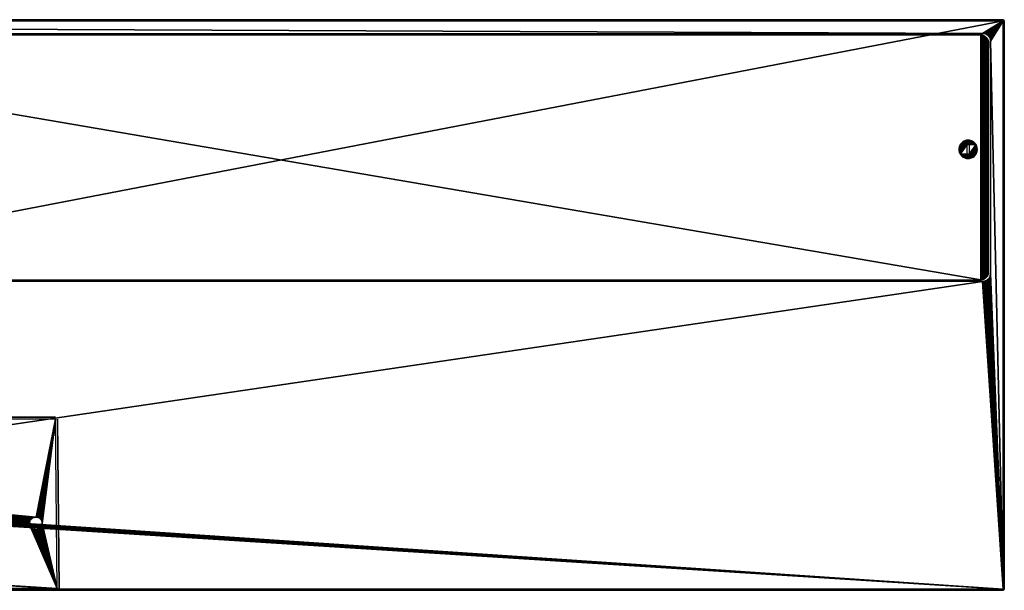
# Model space of a CAD drawing. Header units: millimetres. Extents: x -375 to 375, y -72 to 72.
# Tile 5 of 5: x 125 to 375, y -72 to 72. Entities that reach past the tile are written whole.
import ezdxf

# ---------------------------------------------------------------- set-up
doc = ezdxf.new("R2010")
doc.units = ezdxf.units.MM
doc.header["$LTSCALE"] = 26.699852
for name, color, linetype in [('1', 7, 'CONTINUOUS'), ('10', 7, 'CONTINUOUS'), ('11', 7, 'CONTINUOUS'), ('12', 7, 'CONTINUOUS'), ('13', 7, 'CONTINUOUS'), ('14', 7, 'CONTINUOUS'), ('15', 7, 'CONTINUOUS'), ('19', 7, 'CONTINUOUS'), ('2', 7, 'CONTINUOUS'), ('20', 7, 'CONTINUOUS'), ('22', 7, 'CONTINUOUS'), ('24', 7, 'CONTINUOUS'), ('25', 7, 'CONTINUOUS'), ('26', 7, 'CONTINUOUS'), ('27', 7, 'CONTINUOUS'), ('3', 7, 'CONTINUOUS'), ('4', 7, 'CONTINUOUS'), ('5', 7, 'CONTINUOUS'), ('7', 7, 'CONTINUOUS')]:
    doc.layers.add(name, color=color, linetype=linetype)

msp = doc.modelspace()

# ---------------------------------------------------------------- linework, layer by layer
at = {"layer": '1', "color": 7, "linetype": 'Continuous'}
for points in [[(-374.7, -72.2), (-374.7, 72.2), (374.7, 72.2), (-374.7, -72.2)], [(374.7, -72.2), (-374.7, -72.2), (374.7, 72.2), (374.7, -72.2)]]:
    msp.add_3dface(points, dxfattribs=at)
at = {"layer": '10', "color": 7, "linetype": 'Continuous'}
for points in [[(374.7, -72.5, 7.7), (374.7, -72.5, 0.3), (375, -72.2, 7.7), (374.7, -72.5, 7.7)], [(374.7, -72.5, 7.7), (375, -72.2, 7.7), (374.85, -72.35, 7.85), (374.7, -72.5, 7.7)], [(375, -72.2, 7.7), (374.7, -72.5, 0.3), (375, -72.2, 0.3), (375, -72.2, 7.7)], [(375, -72.2, 0.3), (374.7, -72.5, 0.3), (374.85, -72.35, 0.15), (375, -72.2, 0.3)]]:
    msp.add_3dface(points, dxfattribs=at)
at = {"layer": '11', "color": 7, "linetype": 'Continuous'}
for points in [[(374.7, -72.2, 8), (-374.7, -72.2, 8), (374.7, -72.5, 7.7), (374.7, -72.2, 8)], [(-374.7, -72.2, 8), (-374.7, -72.5, 7.7), (374.7, -72.5, 7.7), (-374.7, -72.2, 8)], [(374.7, -72.2, 8), (374.7, -72.5, 7.7), (374.85, -72.35, 7.85), (374.7, -72.2, 8)]]:
    msp.add_3dface(points, dxfattribs=at)
at = {"layer": '12', "color": 7, "linetype": 'Continuous'}
for points in [[(-374.7, -72.2), (374.7, -72.2), (-374.7, -72.5, 0.3), (-374.7, -72.2)], [(374.7, -72.2), (374.7, -72.5, 0.3), (-374.7, -72.5, 0.3), (374.7, -72.2)], [(374.7, -72.5, 0.3), (374.7, -72.2), (374.85, -72.35, 0.15), (374.7, -72.5, 0.3)]]:
    msp.add_3dface(points, dxfattribs=at)
at = {"layer": '13', "color": 7, "linetype": 'Continuous'}
for points in [[(-374.7, 72.2, 8), (374.7, 72.2, 8), (-374.7, 72.5, 7.7), (-374.7, 72.2, 8)], [(374.7, 72.2, 8), (374.7, 72.5, 7.7), (-374.7, 72.5, 7.7), (374.7, 72.2, 8)], [(374.7, 72.5, 7.7), (374.7, 72.2, 8), (374.85, 72.35, 7.85), (374.7, 72.5, 7.7)]]:
    msp.add_3dface(points, dxfattribs=at)
at = {"layer": '14', "color": 7, "linetype": 'Continuous'}
for points in [[(374.7, 72.2), (-374.7, 72.2), (374.7, 72.5, 0.3), (374.7, 72.2)], [(-374.7, 72.2), (-374.7, 72.5, 0.3), (374.7, 72.5, 0.3), (-374.7, 72.2)], [(374.7, 72.2), (374.7, 72.5, 0.3), (374.85, 72.35, 0.15), (374.7, 72.2)]]:
    msp.add_3dface(points, dxfattribs=at)
at = {"layer": '15', "linetype": 'Continuous'}
for points in [[(363.45, 39.54, 7.75), (363.46, 39.29, 7.75), (365.55, 40.79, 7.75), (363.45, 39.54, 7.75)], [(363.46, 39.79, 7.75), (363.45, 39.54, 7.75), (365.55, 40.79, 7.75), (363.46, 39.79, 7.75)], [(363.46, 39.29, 7.75), (363.5, 39.04, 7.75), (365.55, 40.79, 7.75), (363.46, 39.29, 7.75)], [(363.5, 40.04, 7.75), (363.46, 39.79, 7.75), (365.55, 40.79, 7.75), (363.5, 40.04, 7.75)], [(363.5, 39.04, 7.75), (363.57, 38.79, 7.75), (365.55, 40.79, 7.75), (363.5, 39.04, 7.75)], [(363.57, 40.29, 7.75), (363.5, 40.04, 7.75), (365.55, 40.79, 7.75), (363.57, 40.29, 7.75)], [(363.57, 38.79, 7.75), (363.67, 38.55, 7.75), (365.55, 40.79, 7.75), (363.57, 38.79, 7.75)], [(363.67, 40.53, 7.75), (363.57, 40.29, 7.75), (365.55, 40.79, 7.75), (363.67, 40.53, 7.75)], [(363.67, 38.55, 7.75), (363.79, 38.33, 7.75), (365.55, 40.79, 7.75), (363.67, 38.55, 7.75)], [(363.79, 40.75, 7.75), (363.67, 40.53, 7.75), (365.55, 40.79, 7.75), (363.79, 40.75, 7.75)], [(363.93, 40.96, 7.75), (363.79, 40.75, 7.75), (367.67, 40.96, 7.75), (363.93, 40.96, 7.75)], [(367.67, 40.96, 7.75), (363.79, 40.75, 7.75), (365.55, 40.79, 7.75), (367.67, 40.96, 7.75)], [(365.55, 40.79, 7.75), (363.79, 38.33, 7.75), (365.55, 38.29, 7.75), (365.55, 40.79, 7.75)], [(364.09, 41.16, 7.75), (363.93, 40.96, 7.75), (367.51, 41.16, 7.75), (364.09, 41.16, 7.75)], [(367.51, 41.16, 7.75), (363.93, 40.96, 7.75), (367.67, 40.96, 7.75), (367.51, 41.16, 7.75)], [(364.28, 41.33, 7.75), (364.09, 41.16, 7.75), (367.32, 41.33, 7.75), (364.28, 41.33, 7.75)], [(367.32, 41.33, 7.75), (364.09, 41.16, 7.75), (367.51, 41.16, 7.75), (367.32, 41.33, 7.75)], [(364.48, 41.49, 7.75), (364.28, 41.33, 7.75), (367.12, 41.49, 7.75), (364.48, 41.49, 7.75)], [(367.12, 41.49, 7.75), (364.28, 41.33, 7.75), (367.32, 41.33, 7.75), (367.12, 41.49, 7.75)], [(364.7, 41.62, 7.75), (364.48, 41.49, 7.75), (366.9, 41.62, 7.75), (364.7, 41.62, 7.75)], [(366.9, 41.62, 7.75), (364.48, 41.49, 7.75), (367.12, 41.49, 7.75), (366.9, 41.62, 7.75)], [(364.93, 41.72, 7.75), (364.7, 41.62, 7.75), (366.67, 41.72, 7.75), (364.93, 41.72, 7.75)], [(366.67, 41.72, 7.75), (364.7, 41.62, 7.75), (366.9, 41.62, 7.75), (366.67, 41.72, 7.75)], [(365.17, 41.8, 7.75), (364.93, 41.72, 7.75), (366.43, 41.8, 7.75), (365.17, 41.8, 7.75)], [(366.43, 41.8, 7.75), (364.93, 41.72, 7.75), (366.67, 41.72, 7.75), (366.43, 41.8, 7.75)], [(365.42, 41.86, 7.75), (365.17, 41.8, 7.75), (366.18, 41.86, 7.75), (365.42, 41.86, 7.75)], [(366.18, 41.86, 7.75), (365.17, 41.8, 7.75), (366.43, 41.8, 7.75), (366.18, 41.86, 7.75)], [(365.67, 41.89, 7.75), (365.42, 41.86, 7.75), (365.93, 41.89, 7.75), (365.67, 41.89, 7.75)], [(365.93, 41.89, 7.75), (365.42, 41.86, 7.75), (366.18, 41.86, 7.75), (365.93, 41.89, 7.75)], [(366.05, 40.79, 7.75), (367.67, 40.96, 7.75), (365.55, 40.79, 7.75), (366.05, 40.79, 7.75)], [(367.81, 40.75, 7.75), (367.67, 40.96, 7.75), (366.05, 40.79, 7.75), (367.81, 40.75, 7.75)], [(367.81, 40.75, 7.75), (366.05, 40.79, 7.75), (366.05, 38.29, 7.75), (367.81, 40.75, 7.75)], [(367.93, 40.53, 7.75), (367.81, 40.75, 7.75), (366.05, 38.29, 7.75), (367.93, 40.53, 7.75)], [(368.03, 40.29, 7.75), (367.93, 40.53, 7.75), (366.05, 38.29, 7.75), (368.03, 40.29, 7.75)], [(368.1, 40.04, 7.75), (368.03, 40.29, 7.75), (366.05, 38.29, 7.75), (368.1, 40.04, 7.75)], [(368.14, 39.79, 7.75), (368.1, 40.04, 7.75), (366.05, 38.29, 7.75), (368.14, 39.79, 7.75)], [(363.79, 38.33, 7.75), (363.93, 38.12, 7.75), (365.55, 38.29, 7.75), (363.79, 38.33, 7.75)], [(367.67, 38.12, 7.75), (367.81, 38.33, 7.75), (363.93, 38.12, 7.75), (367.67, 38.12, 7.75)], [(363.93, 38.12, 7.75), (367.81, 38.33, 7.75), (366.05, 38.29, 7.75), (363.93, 38.12, 7.75)], [(365.55, 38.29, 7.75), (363.93, 38.12, 7.75), (366.05, 38.29, 7.75), (365.55, 38.29, 7.75)], [(364.09, 37.92, 7.75), (367.67, 38.12, 7.75), (363.93, 38.12, 7.75), (364.09, 37.92, 7.75)], [(367.51, 37.92, 7.75), (367.67, 38.12, 7.75), (364.09, 37.92, 7.75), (367.51, 37.92, 7.75)], [(364.28, 37.75, 7.75), (367.51, 37.92, 7.75), (364.09, 37.92, 7.75), (364.28, 37.75, 7.75)], [(367.32, 37.75, 7.75), (367.51, 37.92, 7.75), (364.28, 37.75, 7.75), (367.32, 37.75, 7.75)], [(364.48, 37.59, 7.75), (367.32, 37.75, 7.75), (364.28, 37.75, 7.75), (364.48, 37.59, 7.75)], [(367.12, 37.59, 7.75), (367.32, 37.75, 7.75), (364.48, 37.59, 7.75), (367.12, 37.59, 7.75)], [(364.7, 37.46, 7.75), (367.12, 37.59, 7.75), (364.48, 37.59, 7.75), (364.7, 37.46, 7.75)], [(366.9, 37.46, 7.75), (367.12, 37.59, 7.75), (364.7, 37.46, 7.75), (366.9, 37.46, 7.75)], [(368.15, 39.54, 7.75), (368.14, 39.79, 7.75), (366.05, 38.29, 7.75), (368.15, 39.54, 7.75)], [(368.14, 39.29, 7.75), (368.15, 39.54, 7.75), (366.05, 38.29, 7.75), (368.14, 39.29, 7.75)], [(368.1, 39.04, 7.75), (368.14, 39.29, 7.75), (366.05, 38.29, 7.75), (368.1, 39.04, 7.75)], [(368.03, 38.79, 7.75), (368.1, 39.04, 7.75), (366.05, 38.29, 7.75), (368.03, 38.79, 7.75)], [(367.93, 38.55, 7.75), (368.03, 38.79, 7.75), (366.05, 38.29, 7.75), (367.93, 38.55, 7.75)], [(367.81, 38.33, 7.75), (367.93, 38.55, 7.75), (366.05, 38.29, 7.75), (367.81, 38.33, 7.75)], [(364.93, 37.36, 7.75), (366.9, 37.46, 7.75), (364.7, 37.46, 7.75), (364.93, 37.36, 7.75)], [(366.67, 37.36, 7.75), (366.9, 37.46, 7.75), (364.93, 37.36, 7.75), (366.67, 37.36, 7.75)], [(365.17, 37.28, 7.75), (366.67, 37.36, 7.75), (364.93, 37.36, 7.75), (365.17, 37.28, 7.75)], [(366.43, 37.28, 7.75), (366.67, 37.36, 7.75), (365.17, 37.28, 7.75), (366.43, 37.28, 7.75)], [(365.42, 37.22, 7.75), (366.43, 37.28, 7.75), (365.17, 37.28, 7.75), (365.42, 37.22, 7.75)], [(366.18, 37.22, 7.75), (366.43, 37.28, 7.75), (365.42, 37.22, 7.75), (366.18, 37.22, 7.75)], [(365.67, 37.19, 7.75), (366.18, 37.22, 7.75), (365.42, 37.22, 7.75), (365.67, 37.19, 7.75)], [(365.93, 37.19, 7.75), (366.18, 37.22, 7.75), (365.67, 37.19, 7.75), (365.93, 37.19, 7.75)]]:
    msp.add_3dface(points, dxfattribs=at)
at = {"layer": '19', "color": 2, "linetype": 'Continuous'}
for points in [[(134.38, -72.5, 30.88), (-134.38, -72.5, 30.88), (132.72, -72.5, 30.22), (134.38, -72.5, 30.88)], [(132.72, -72.5, 30.22), (-134.38, -72.5, 30.88), (-132.72, -72.5, 30.22), (132.72, -72.5, 30.22)], [(131.24, -72.5, 8.12), (134.38, -72.5, 8.12), (131.24, -72.5, 8.78), (131.24, -72.5, 8.12)], [(131.24, -72.5, 8.78), (134.38, -72.5, 8.12), (132.72, -72.5, 8.78), (131.24, -72.5, 8.78)], [(132.86, -72.5, 30.22), (134.38, -72.5, 30.88), (132.72, -72.5, 30.22), (132.86, -72.5, 30.22)], [(132.72, -72.5, 8.78), (134.38, -72.5, 8.12), (132.86, -72.5, 8.78), (132.72, -72.5, 8.78)], [(132.98, -72.5, 30.19), (134.38, -72.5, 30.88), (132.86, -72.5, 30.22), (132.98, -72.5, 30.19)], [(132.86, -72.5, 8.78), (134.38, -72.5, 8.12), (132.98, -72.5, 8.81), (132.86, -72.5, 8.78)], [(133.11, -72.5, 30.15), (134.38, -72.5, 30.88), (132.98, -72.5, 30.19), (133.11, -72.5, 30.15)], [(132.98, -72.5, 8.81), (134.38, -72.5, 8.12), (133.11, -72.5, 8.85), (132.98, -72.5, 8.81)], [(133.22, -72.5, 30.09), (134.38, -72.5, 30.88), (133.11, -72.5, 30.15), (133.22, -72.5, 30.09)], [(133.11, -72.5, 8.85), (134.38, -72.5, 8.12), (133.22, -72.5, 8.91), (133.11, -72.5, 8.85)], [(133.33, -72.5, 30.02), (134.38, -72.5, 30.88), (133.22, -72.5, 30.09), (133.33, -72.5, 30.02)], [(133.22, -72.5, 8.91), (134.38, -72.5, 8.12), (133.33, -72.5, 8.98), (133.22, -72.5, 8.91)], [(133.43, -72.5, 29.93), (134.38, -72.5, 30.88), (133.33, -72.5, 30.02), (133.43, -72.5, 29.93)], [(133.33, -72.5, 8.98), (134.38, -72.5, 8.12), (133.43, -72.5, 9.07), (133.33, -72.5, 8.98)], [(133.52, -72.5, 29.83), (134.38, -72.5, 30.88), (133.43, -72.5, 29.93), (133.52, -72.5, 29.83)], [(133.43, -72.5, 9.07), (134.38, -72.5, 8.12), (133.52, -72.5, 9.17), (133.43, -72.5, 9.07)], [(133.59, -72.5, 29.72), (134.38, -72.5, 30.88), (133.52, -72.5, 29.83), (133.59, -72.5, 29.72)], [(133.52, -72.5, 9.17), (134.38, -72.5, 8.12), (133.59, -72.5, 9.28), (133.52, -72.5, 9.17)], [(133.65, -72.5, 29.61), (134.38, -72.5, 30.88), (133.59, -72.5, 29.72), (133.65, -72.5, 29.61)], [(133.59, -72.5, 9.28), (134.38, -72.5, 8.12), (133.65, -72.5, 9.39), (133.59, -72.5, 9.28)], [(133.69, -72.5, 29.48), (134.38, -72.5, 30.88), (133.65, -72.5, 29.61), (133.69, -72.5, 29.48)], [(133.65, -72.5, 9.39), (134.38, -72.5, 8.12), (133.69, -72.5, 9.52), (133.65, -72.5, 9.39)], [(133.72, -72.5, 29.36), (134.38, -72.5, 30.88), (133.69, -72.5, 29.48), (133.72, -72.5, 29.36)], [(133.69, -72.5, 9.52), (134.38, -72.5, 8.12), (133.72, -72.5, 9.64), (133.69, -72.5, 9.52)], [(134.38, -72.5, 8.12), (134.38, -72.5, 30.88), (133.72, -72.5, 29.22), (134.38, -72.5, 8.12)], [(133.72, -72.5, 29.22), (134.38, -72.5, 30.88), (133.72, -72.5, 29.36), (133.72, -72.5, 29.22)], [(133.72, -72.5, 9.64), (134.38, -72.5, 8.12), (133.72, -72.5, 9.78), (133.72, -72.5, 9.64)], [(133.72, -72.5, 9.78), (134.38, -72.5, 8.12), (133.72, -72.5, 29.22), (133.72, -72.5, 9.78)]]:
    msp.add_3dface(points, dxfattribs=at)
at = {"layer": '2', "color": 7, "linetype": 'Continuous'}
for points in [[(5.5, 69, 8), (369.5, 69, 8), (-374.7, 72.2, 8), (5.5, 69, 8)], [(-374.7, 72.2, 8), (369.5, 69, 8), (374.7, 72.2, 8), (-374.7, 72.2, 8)], [(369.5, 69, 8), (369.72, 68.99, 8), (374.7, 72.2, 8), (369.5, 69, 8)], [(369.72, 68.99, 8), (369.95, 68.95, 8), (374.7, 72.2, 8), (369.72, 68.99, 8)], [(369.95, 68.95, 8), (370.16, 68.89, 8), (374.7, 72.2, 8), (369.95, 68.95, 8)], [(370.16, 68.89, 8), (370.37, 68.8, 8), (374.7, 72.2, 8), (370.16, 68.89, 8)], [(370.37, 68.8, 8), (370.56, 68.69, 8), (374.7, 72.2, 8), (370.37, 68.8, 8)], [(370.56, 68.69, 8), (370.75, 68.56, 8), (374.7, 72.2, 8), (370.56, 68.69, 8)], [(370.75, 68.56, 8), (370.91, 68.41, 8), (374.7, 72.2, 8), (370.75, 68.56, 8)], [(370.91, 68.41, 8), (371.06, 68.25, 8), (374.7, 72.2, 8), (370.91, 68.41, 8)], [(371.06, 68.25, 8), (371.19, 68.06, 8), (374.7, 72.2, 8), (371.06, 68.25, 8)], [(371.19, 68.06, 8), (371.3, 67.87, 8), (374.7, 72.2, 8), (371.19, 68.06, 8)], [(371.3, 67.87, 8), (371.39, 67.66, 8), (374.7, 72.2, 8), (371.3, 67.87, 8)], [(371.39, 67.66, 8), (371.45, 67.45, 8), (374.7, 72.2, 8), (371.39, 67.66, 8)], [(371.45, 67.45, 8), (371.49, 67.22, 8), (374.7, 72.2, 8), (371.45, 67.45, 8)], [(371.49, 67.22, 8), (371.5, 67, 8), (374.7, 72.2, 8), (371.49, 67.22, 8)], [(371.5, 67, 8), (374.7, -72.2, 8), (374.7, 72.2, 8), (371.5, 67, 8)], [(371.5, 67, 8), (371.5, 8, 8), (374.7, -72.2, 8), (371.5, 67, 8)], [(371.45, 7.55, 8), (371.39, 7.34, 8), (374.7, -72.2, 8), (371.45, 7.55, 8)], [(371.49, 7.78, 8), (371.45, 7.55, 8), (374.7, -72.2, 8), (371.49, 7.78, 8)], [(371.5, 8, 8), (371.49, 7.78, 8), (374.7, -72.2, 8), (371.5, 8, 8)], [(369.5, 6, 8), (5.5, 6, 8), (6.8, -47.5, 8), (369.5, 6, 8)], [(374.7, -72.2, 8), (369.5, 6, 8), (6.8, -47.5, 8), (374.7, -72.2, 8)], [(369.72, 6.01, 8), (369.5, 6, 8), (374.7, -72.2, 8), (369.72, 6.01, 8)], [(369.95, 6.05, 8), (369.72, 6.01, 8), (374.7, -72.2, 8), (369.95, 6.05, 8)], [(370.16, 6.11, 8), (369.95, 6.05, 8), (374.7, -72.2, 8), (370.16, 6.11, 8)], [(370.37, 6.2, 8), (370.16, 6.11, 8), (374.7, -72.2, 8), (370.37, 6.2, 8)], [(370.56, 6.31, 8), (370.37, 6.2, 8), (374.7, -72.2, 8), (370.56, 6.31, 8)], [(370.75, 6.44, 8), (370.56, 6.31, 8), (374.7, -72.2, 8), (370.75, 6.44, 8)], [(370.91, 6.59, 8), (370.75, 6.44, 8), (374.7, -72.2, 8), (370.91, 6.59, 8)], [(371.06, 6.75, 8), (370.91, 6.59, 8), (374.7, -72.2, 8), (371.06, 6.75, 8)], [(371.19, 6.94, 8), (371.06, 6.75, 8), (374.7, -72.2, 8), (371.19, 6.94, 8)], [(371.3, 7.13, 8), (371.19, 6.94, 8), (374.7, -72.2, 8), (371.3, 7.13, 8)], [(371.39, 7.34, 8), (371.3, 7.13, 8), (374.7, -72.2, 8), (371.39, 7.34, 8)], [(6.79, -47.66, 8), (374.7, -72.2, 8), (6.8, -47.5, 8), (6.79, -47.66, 8)], [(-374.7, -72.2, 8), (374.7, -72.2, 8), (5.42, -48.8, 8), (-374.7, -72.2, 8)], [(5.42, -48.8, 8), (374.7, -72.2, 8), (5.58, -48.8, 8), (5.42, -48.8, 8)], [(5.58, -48.8, 8), (374.7, -72.2, 8), (5.74, -48.78, 8), (5.58, -48.8, 8)], [(5.74, -48.78, 8), (374.7, -72.2, 8), (5.9, -48.74, 8), (5.74, -48.78, 8)], [(5.9, -48.74, 8), (374.7, -72.2, 8), (6.05, -48.68, 8), (5.9, -48.74, 8)], [(6.05, -48.68, 8), (374.7, -72.2, 8), (6.2, -48.6, 8), (6.05, -48.68, 8)], [(6.2, -48.6, 8), (374.7, -72.2, 8), (6.33, -48.5, 8), (6.2, -48.6, 8)], [(6.33, -48.5, 8), (374.7, -72.2, 8), (6.45, -48.39, 8), (6.33, -48.5, 8)], [(6.45, -48.39, 8), (374.7, -72.2, 8), (6.55, -48.26, 8), (6.45, -48.39, 8)], [(6.55, -48.26, 8), (374.7, -72.2, 8), (6.64, -48.13, 8), (6.55, -48.26, 8)], [(6.64, -48.13, 8), (374.7, -72.2, 8), (6.71, -47.98, 8), (6.64, -48.13, 8)], [(6.71, -47.98, 8), (374.7, -72.2, 8), (6.76, -47.82, 8), (6.71, -47.98, 8)], [(6.76, -47.82, 8), (374.7, -72.2, 8), (6.79, -47.66, 8), (6.76, -47.82, 8)]]:
    msp.add_3dface(points, dxfattribs=at)
at = {"layer": '20', "color": 2, "linetype": 'Continuous'}
for points in [[(-127.44, -55.13, 31.23), (127.4, -55.5, 31.24), (-134, -29, 31), (-127.44, -55.13, 31.23)], [(128.91, -53.9, 31.22), (129.09, -53.9, 31.22), (-134, -29, 31), (128.91, -53.9, 31.22)], [(-134, -29, 31), (129.09, -53.9, 31.22), (134, -29, 31), (-134, -29, 31)], [(128.72, -53.92, 31.22), (128.91, -53.9, 31.22), (-134, -29, 31), (128.72, -53.92, 31.22)], [(128.54, -53.97, 31.22), (128.72, -53.92, 31.22), (-134, -29, 31), (128.54, -53.97, 31.22)], [(128.37, -54.03, 31.22), (128.54, -53.97, 31.22), (-134, -29, 31), (128.37, -54.03, 31.22)], [(128.2, -54.11, 31.22), (128.37, -54.03, 31.22), (-134, -29, 31), (128.2, -54.11, 31.22)], [(128.04, -54.22, 31.22), (128.2, -54.11, 31.22), (-134, -29, 31), (128.04, -54.22, 31.22)], [(127.9, -54.34, 31.23), (128.04, -54.22, 31.22), (-134, -29, 31), (127.9, -54.34, 31.23)], [(127.77, -54.47, 31.23), (127.9, -54.34, 31.23), (-134, -29, 31), (127.77, -54.47, 31.23)], [(127.66, -54.62, 31.23), (127.77, -54.47, 31.23), (-134, -29, 31), (127.66, -54.62, 31.23)], [(127.57, -54.78, 31.23), (127.66, -54.62, 31.23), (-134, -29, 31), (127.57, -54.78, 31.23)], [(127.5, -54.95, 31.23), (127.57, -54.78, 31.23), (-134, -29, 31), (127.5, -54.95, 31.23)], [(127.44, -55.13, 31.23), (127.5, -54.95, 31.23), (-134, -29, 31), (127.44, -55.13, 31.23)], [(127.41, -55.31, 31.23), (127.44, -55.13, 31.23), (-134, -29, 31), (127.41, -55.31, 31.23)], [(127.4, -55.5, 31.24), (127.41, -55.31, 31.23), (-134, -29, 31), (127.4, -55.5, 31.24)], [(129.09, -53.9, 31.22), (129.28, -53.92, 31.22), (134, -29, 31), (129.09, -53.9, 31.22)], [(129.28, -53.92, 31.22), (129.46, -53.97, 31.22), (134, -29, 31), (129.28, -53.92, 31.22)], [(129.46, -53.97, 31.22), (129.63, -54.03, 31.22), (134, -29, 31), (129.46, -53.97, 31.22)], [(129.63, -54.03, 31.22), (129.8, -54.11, 31.22), (134, -29, 31), (129.63, -54.03, 31.22)], [(129.8, -54.11, 31.22), (129.96, -54.22, 31.22), (134, -29, 31), (129.8, -54.11, 31.22)], [(129.96, -54.22, 31.22), (130.1, -54.34, 31.23), (134, -29, 31), (129.96, -54.22, 31.22)], [(130.1, -54.34, 31.23), (130.23, -54.47, 31.23), (134, -29, 31), (130.1, -54.34, 31.23)], [(130.23, -54.47, 31.23), (130.34, -54.62, 31.23), (134, -29, 31), (130.23, -54.47, 31.23)], [(130.34, -54.62, 31.23), (130.43, -54.78, 31.23), (134, -29, 31), (130.34, -54.62, 31.23)], [(130.43, -54.78, 31.23), (130.5, -54.95, 31.23), (134, -29, 31), (130.43, -54.78, 31.23)], [(130.5, -54.95, 31.23), (130.56, -55.13, 31.23), (134, -29, 31), (130.5, -54.95, 31.23)], [(130.56, -55.13, 31.23), (130.59, -55.31, 31.23), (134, -29, 31), (130.56, -55.13, 31.23)], [(130.59, -55.31, 31.23), (130.6, -55.5, 31.24), (134, -29, 31), (130.59, -55.31, 31.23)], [(134, -29, 31), (130.6, -55.5, 31.24), (134.38, -72, 31.38), (134, -29, 31)], [(134.38, -72, 31.38), (-129.09, -57.1, 31.25), (-134.38, -72, 31.38), (134.38, -72, 31.38)], [(-128.91, -57.1, 31.25), (-129.09, -57.1, 31.25), (134.38, -72, 31.38), (-128.91, -57.1, 31.25)], [(-128.72, -57.08, 31.25), (-128.91, -57.1, 31.25), (134.38, -72, 31.38), (-128.72, -57.08, 31.25)], [(-128.54, -57.03, 31.25), (-128.72, -57.08, 31.25), (134.38, -72, 31.38), (-128.54, -57.03, 31.25)], [(-128.37, -56.97, 31.25), (-128.54, -57.03, 31.25), (134.38, -72, 31.38), (-128.37, -56.97, 31.25)], [(-128.2, -56.89, 31.25), (-128.37, -56.97, 31.25), (134.38, -72, 31.38), (-128.2, -56.89, 31.25)], [(-128.04, -56.78, 31.25), (-128.2, -56.89, 31.25), (134.38, -72, 31.38), (-128.04, -56.78, 31.25)], [(-127.9, -56.66, 31.25), (-128.04, -56.78, 31.25), (134.38, -72, 31.38), (-127.9, -56.66, 31.25)], [(-127.77, -56.53, 31.24), (-127.9, -56.66, 31.25), (134.38, -72, 31.38), (-127.77, -56.53, 31.24)], [(-127.66, -56.38, 31.24), (-127.77, -56.53, 31.24), (134.38, -72, 31.38), (-127.66, -56.38, 31.24)], [(-127.57, -56.22, 31.24), (-127.66, -56.38, 31.24), (134.38, -72, 31.38), (-127.57, -56.22, 31.24)], [(-127.5, -56.05, 31.24), (-127.57, -56.22, 31.24), (134.38, -72, 31.38), (-127.5, -56.05, 31.24)], [(-127.44, -55.87, 31.24), (-127.5, -56.05, 31.24), (134.38, -72, 31.38), (-127.44, -55.87, 31.24)], [(-127.44, -55.13, 31.23), (-127.41, -55.31, 31.23), (127.4, -55.5, 31.24), (-127.44, -55.13, 31.23)], [(-127.41, -55.69, 31.24), (-127.44, -55.87, 31.24), (134.38, -72, 31.38), (-127.41, -55.69, 31.24)], [(-127.41, -55.31, 31.23), (-127.4, -55.5, 31.24), (127.4, -55.5, 31.24), (-127.41, -55.31, 31.23)], [(-127.4, -55.5, 31.24), (-127.41, -55.69, 31.24), (134.38, -72, 31.38), (-127.4, -55.5, 31.24)], [(127.4, -55.5, 31.24), (-127.4, -55.5, 31.24), (127.41, -55.69, 31.24), (127.4, -55.5, 31.24)], [(127.41, -55.69, 31.24), (-127.4, -55.5, 31.24), (127.44, -55.87, 31.24), (127.41, -55.69, 31.24)], [(127.44, -55.87, 31.24), (-127.4, -55.5, 31.24), (127.5, -56.05, 31.24), (127.44, -55.87, 31.24)], [(127.5, -56.05, 31.24), (-127.4, -55.5, 31.24), (127.57, -56.22, 31.24), (127.5, -56.05, 31.24)], [(127.57, -56.22, 31.24), (-127.4, -55.5, 31.24), (134.38, -72, 31.38), (127.57, -56.22, 31.24)], [(127.66, -56.38, 31.24), (127.57, -56.22, 31.24), (134.38, -72, 31.38), (127.66, -56.38, 31.24)], [(127.77, -56.53, 31.24), (127.66, -56.38, 31.24), (134.38, -72, 31.38), (127.77, -56.53, 31.24)], [(127.9, -56.66, 31.25), (127.77, -56.53, 31.24), (134.38, -72, 31.38), (127.9, -56.66, 31.25)], [(128.04, -56.78, 31.25), (127.9, -56.66, 31.25), (134.38, -72, 31.38), (128.04, -56.78, 31.25)], [(128.2, -56.89, 31.25), (128.04, -56.78, 31.25), (134.38, -72, 31.38), (128.2, -56.89, 31.25)], [(128.37, -56.97, 31.25), (128.2, -56.89, 31.25), (134.38, -72, 31.38), (128.37, -56.97, 31.25)], [(128.54, -57.03, 31.25), (128.37, -56.97, 31.25), (134.38, -72, 31.38), (128.54, -57.03, 31.25)], [(128.72, -57.08, 31.25), (128.54, -57.03, 31.25), (134.38, -72, 31.38), (128.72, -57.08, 31.25)], [(128.91, -57.1, 31.25), (128.72, -57.08, 31.25), (134.38, -72, 31.38), (128.91, -57.1, 31.25)], [(129.09, -57.1, 31.25), (128.91, -57.1, 31.25), (134.38, -72, 31.38), (129.09, -57.1, 31.25)], [(129.28, -57.08, 31.25), (129.09, -57.1, 31.25), (134.38, -72, 31.38), (129.28, -57.08, 31.25)], [(129.46, -57.03, 31.25), (129.28, -57.08, 31.25), (134.38, -72, 31.38), (129.46, -57.03, 31.25)], [(129.63, -56.97, 31.25), (129.46, -57.03, 31.25), (134.38, -72, 31.38), (129.63, -56.97, 31.25)], [(129.8, -56.89, 31.25), (129.63, -56.97, 31.25), (134.38, -72, 31.38), (129.8, -56.89, 31.25)], [(129.96, -56.78, 31.25), (129.8, -56.89, 31.25), (134.38, -72, 31.38), (129.96, -56.78, 31.25)], [(130.1, -56.66, 31.25), (129.96, -56.78, 31.25), (134.38, -72, 31.38), (130.1, -56.66, 31.25)], [(130.23, -56.53, 31.24), (130.1, -56.66, 31.25), (134.38, -72, 31.38), (130.23, -56.53, 31.24)], [(130.34, -56.38, 31.24), (130.23, -56.53, 31.24), (134.38, -72, 31.38), (130.34, -56.38, 31.24)], [(130.43, -56.22, 31.24), (130.34, -56.38, 31.24), (134.38, -72, 31.38), (130.43, -56.22, 31.24)], [(130.5, -56.05, 31.24), (130.43, -56.22, 31.24), (134.38, -72, 31.38), (130.5, -56.05, 31.24)], [(130.56, -55.87, 31.24), (130.5, -56.05, 31.24), (134.38, -72, 31.38), (130.56, -55.87, 31.24)], [(130.59, -55.69, 31.24), (130.56, -55.87, 31.24), (134.38, -72, 31.38), (130.59, -55.69, 31.24)], [(130.6, -55.5, 31.24), (130.59, -55.69, 31.24), (134.38, -72, 31.38), (130.6, -55.5, 31.24)]]:
    msp.add_3dface(points, dxfattribs=at)
at = {"layer": '22', "color": 2, "linetype": 'Continuous'}
for points in [[(134.5, -29, 30.5), (134.88, -72, 30.88), (134.5, -29, 8.5), (134.5, -29, 30.5)], [(134.5, -29, 8.5), (134.88, -72, 30.88), (134.88, -72, 8.12), (134.5, -29, 8.5)]]:
    msp.add_3dface(points, dxfattribs=at)
at = {"layer": '24', "color": 2, "linetype": 'Continuous'}
for points in [[(134.38, -72.5, 30.88), (134.38, -72.5, 8.12), (134.46, -72.49, 8.12), (134.38, -72.5, 30.88)], [(134.46, -72.49, 30.88), (134.38, -72.5, 30.88), (134.46, -72.49, 8.12), (134.46, -72.49, 30.88)], [(134.53, -72.48, 30.88), (134.46, -72.49, 30.88), (134.53, -72.48, 8.12), (134.53, -72.48, 30.88)], [(134.53, -72.48, 8.12), (134.46, -72.49, 30.88), (134.46, -72.49, 8.12), (134.53, -72.48, 8.12)], [(134.61, -72.44, 30.88), (134.53, -72.48, 30.88), (134.61, -72.44, 8.12), (134.61, -72.44, 30.88)], [(134.61, -72.44, 8.12), (134.53, -72.48, 30.88), (134.53, -72.48, 8.12), (134.61, -72.44, 8.12)], [(134.67, -72.4, 30.88), (134.61, -72.44, 30.88), (134.67, -72.4, 8.12), (134.67, -72.4, 30.88)], [(134.67, -72.4, 8.12), (134.61, -72.44, 30.88), (134.61, -72.44, 8.12), (134.67, -72.4, 8.12)], [(134.73, -72.35, 30.88), (134.67, -72.4, 30.88), (134.73, -72.35, 8.12), (134.73, -72.35, 30.88)], [(134.73, -72.35, 8.12), (134.67, -72.4, 30.88), (134.67, -72.4, 8.12), (134.73, -72.35, 8.12)], [(134.79, -72.29, 30.88), (134.73, -72.35, 30.88), (134.79, -72.29, 8.12), (134.79, -72.29, 30.88)], [(134.79, -72.29, 8.12), (134.73, -72.35, 30.88), (134.73, -72.35, 8.12), (134.79, -72.29, 8.12)], [(134.83, -72.22, 30.88), (134.79, -72.29, 30.88), (134.83, -72.22, 8.12), (134.83, -72.22, 30.88)], [(134.83, -72.22, 8.12), (134.79, -72.29, 30.88), (134.79, -72.29, 8.12), (134.83, -72.22, 8.12)], [(134.86, -72.15, 30.88), (134.83, -72.22, 30.88), (134.86, -72.15, 8.12), (134.86, -72.15, 30.88)], [(134.86, -72.15, 8.12), (134.83, -72.22, 30.88), (134.83, -72.22, 8.12), (134.86, -72.15, 8.12)], [(134.87, -72.07, 30.88), (134.86, -72.15, 30.88), (134.87, -72.07, 8.12), (134.87, -72.07, 30.88)], [(134.87, -72.07, 8.12), (134.86, -72.15, 30.88), (134.86, -72.15, 8.12), (134.87, -72.07, 8.12)], [(134.88, -72, 8.12), (134.88, -72, 30.88), (134.87, -72.07, 30.88), (134.88, -72, 8.12)], [(134.88, -72, 8.12), (134.87, -72.07, 30.88), (134.87, -72.07, 8.12), (134.88, -72, 8.12)]]:
    msp.add_3dface(points, dxfattribs=at)
at = {"layer": '25', "color": 2, "linetype": 'Continuous'}
for points in [[(134.38, -72, 31.38), (-134.38, -72, 31.38), (-134.38, -72.07, 31.37), (134.38, -72, 31.38)], [(134.38, -72.07, 31.37), (134.38, -72, 31.38), (-134.38, -72.07, 31.37), (134.38, -72.07, 31.37)], [(134.38, -72.15, 31.36), (134.38, -72.07, 31.37), (-134.38, -72.15, 31.36), (134.38, -72.15, 31.36)], [(-134.38, -72.15, 31.36), (134.38, -72.07, 31.37), (-134.38, -72.07, 31.37), (-134.38, -72.15, 31.36)], [(134.38, -72.22, 31.33), (134.38, -72.15, 31.36), (-134.38, -72.22, 31.33), (134.38, -72.22, 31.33)], [(-134.38, -72.22, 31.33), (134.38, -72.15, 31.36), (-134.38, -72.15, 31.36), (-134.38, -72.22, 31.33)], [(134.38, -72.29, 31.29), (134.38, -72.22, 31.33), (-134.38, -72.29, 31.29), (134.38, -72.29, 31.29)], [(-134.38, -72.29, 31.29), (134.38, -72.22, 31.33), (-134.38, -72.22, 31.33), (-134.38, -72.29, 31.29)], [(134.38, -72.35, 31.23), (134.38, -72.29, 31.29), (-134.38, -72.35, 31.23), (134.38, -72.35, 31.23)], [(-134.38, -72.35, 31.23), (134.38, -72.29, 31.29), (-134.38, -72.29, 31.29), (-134.38, -72.35, 31.23)], [(134.38, -72.4, 31.17), (134.38, -72.35, 31.23), (-134.38, -72.4, 31.17), (134.38, -72.4, 31.17)], [(-134.38, -72.4, 31.17), (134.38, -72.35, 31.23), (-134.38, -72.35, 31.23), (-134.38, -72.4, 31.17)], [(134.38, -72.44, 31.11), (134.38, -72.4, 31.17), (-134.38, -72.44, 31.11), (134.38, -72.44, 31.11)], [(-134.38, -72.44, 31.11), (134.38, -72.4, 31.17), (-134.38, -72.4, 31.17), (-134.38, -72.44, 31.11)], [(134.38, -72.48, 31.03), (134.38, -72.44, 31.11), (-134.38, -72.48, 31.03), (134.38, -72.48, 31.03)], [(-134.38, -72.48, 31.03), (134.38, -72.44, 31.11), (-134.38, -72.44, 31.11), (-134.38, -72.48, 31.03)], [(134.38, -72.49, 30.96), (134.38, -72.48, 31.03), (-134.38, -72.49, 30.96), (134.38, -72.49, 30.96)], [(-134.38, -72.49, 30.96), (134.38, -72.48, 31.03), (-134.38, -72.48, 31.03), (-134.38, -72.49, 30.96)], [(-134.38, -72.5, 30.88), (134.38, -72.5, 30.88), (134.38, -72.49, 30.96), (-134.38, -72.5, 30.88)], [(-134.38, -72.5, 30.88), (134.38, -72.49, 30.96), (-134.38, -72.49, 30.96), (-134.38, -72.5, 30.88)]]:
    msp.add_3dface(points, dxfattribs=at)
at = {"layer": '26', "color": 2, "linetype": 'Continuous'}
for points in [[(-134, -28.5, 30.5), (134, -28.5, 30.5), (-134, -28.5, 8.5), (-134, -28.5, 30.5)], [(-134, -28.5, 8.5), (134, -28.5, 30.5), (134, -28.5, 8.5), (-134, -28.5, 8.5)]]:
    msp.add_3dface(points, dxfattribs=at)
at = {"layer": '27', "color": 250, "linetype": 'Continuous', "true_color": 0x1c1c1c}
for points in [[(369, 68.6, 7.75), (6, 68.6, 7.75), (369, 6.4, 7.75), (369, 68.6, 7.75)], [(369, 6.4, 7.75), (6, 68.6, 7.75), (6, 6.4, 7.75), (369, 6.4, 7.75)], [(369.22, 68.59, 7.75), (369, 68.6, 7.75), (369.22, 6.41, 7.75), (369.22, 68.59, 7.75)], [(369.22, 6.41, 7.75), (369, 68.6, 7.75), (369, 6.4, 7.75), (369.22, 6.41, 7.75)], [(369.45, 68.55, 7.75), (369.22, 68.59, 7.75), (369.45, 6.45, 7.75), (369.45, 68.55, 7.75)], [(369.45, 6.45, 7.75), (369.22, 68.59, 7.75), (369.22, 6.41, 7.75), (369.45, 6.45, 7.75)], [(369.66, 68.49, 7.75), (369.45, 68.55, 7.75), (369.66, 6.51, 7.75), (369.66, 68.49, 7.75)], [(369.66, 6.51, 7.75), (369.45, 68.55, 7.75), (369.45, 6.45, 7.75), (369.66, 6.51, 7.75)], [(369.87, 68.4, 7.75), (369.66, 68.49, 7.75), (369.87, 6.6, 7.75), (369.87, 68.4, 7.75)], [(369.87, 6.6, 7.75), (369.66, 68.49, 7.75), (369.66, 6.51, 7.75), (369.87, 6.6, 7.75)], [(370.06, 68.29, 7.75), (369.87, 68.4, 7.75), (370.06, 6.71, 7.75), (370.06, 68.29, 7.75)], [(370.06, 6.71, 7.75), (369.87, 68.4, 7.75), (369.87, 6.6, 7.75), (370.06, 6.71, 7.75)], [(370.25, 68.16, 7.75), (370.06, 68.29, 7.75), (370.25, 6.84, 7.75), (370.25, 68.16, 7.75)], [(370.25, 6.84, 7.75), (370.06, 68.29, 7.75), (370.06, 6.71, 7.75), (370.25, 6.84, 7.75)], [(370.41, 68.01, 7.75), (370.25, 68.16, 7.75), (370.41, 6.99, 7.75), (370.41, 68.01, 7.75)], [(370.41, 6.99, 7.75), (370.25, 68.16, 7.75), (370.25, 6.84, 7.75), (370.41, 6.99, 7.75)], [(370.56, 67.85, 7.75), (370.41, 68.01, 7.75), (370.56, 7.15, 7.75), (370.56, 67.85, 7.75)], [(370.56, 7.15, 7.75), (370.41, 68.01, 7.75), (370.41, 6.99, 7.75), (370.56, 7.15, 7.75)], [(370.69, 67.66, 7.75), (370.56, 67.85, 7.75), (370.69, 7.34, 7.75), (370.69, 67.66, 7.75)], [(370.69, 7.34, 7.75), (370.56, 67.85, 7.75), (370.56, 7.15, 7.75), (370.69, 7.34, 7.75)], [(370.8, 67.47, 7.75), (370.69, 67.66, 7.75), (370.8, 7.53, 7.75), (370.8, 67.47, 7.75)], [(370.8, 7.53, 7.75), (370.69, 67.66, 7.75), (370.69, 7.34, 7.75), (370.8, 7.53, 7.75)], [(370.89, 67.26, 7.75), (370.8, 67.47, 7.75), (370.89, 7.74, 7.75), (370.89, 67.26, 7.75)], [(370.89, 7.74, 7.75), (370.8, 67.47, 7.75), (370.8, 7.53, 7.75), (370.89, 7.74, 7.75)], [(370.95, 67.04, 7.75), (370.89, 67.26, 7.75), (370.95, 7.95, 7.75), (370.95, 67.04, 7.75)], [(370.95, 7.95, 7.75), (370.89, 67.26, 7.75), (370.89, 7.74, 7.75), (370.95, 7.95, 7.75)], [(370.99, 66.82, 7.75), (370.95, 67.04, 7.75), (370.99, 8.18, 7.75), (370.99, 66.82, 7.75)], [(370.99, 8.18, 7.75), (370.95, 67.04, 7.75), (370.95, 7.95, 7.75), (370.99, 8.18, 7.75)], [(371, 66.6, 7.75), (370.99, 66.82, 7.75), (371, 8.4, 7.75), (371, 66.6, 7.75)], [(371, 8.4, 7.75), (370.99, 66.82, 7.75), (370.99, 8.18, 7.75), (371, 8.4, 7.75)]]:
    msp.add_3dface(points, dxfattribs=at)
at = {"layer": '3', "color": 7, "linetype": 'Continuous'}
for points in [[(374.7, -72.5, 7.7), (-374.7, -72.5, 7.7), (374.7, -72.5, 0.3), (374.7, -72.5, 7.7)], [(374.7, -72.5, 0.3), (-374.7, -72.5, 7.7), (-374.7, -72.5, 0.3), (374.7, -72.5, 0.3)]]:
    msp.add_3dface(points, dxfattribs=at)
at = {"layer": '4', "color": 7, "linetype": 'Continuous'}
for points in [[(375, 72.2, 7.7), (375, -72.2, 7.7), (375, 72.2, 0.3), (375, 72.2, 7.7)], [(375, 72.2, 0.3), (375, -72.2, 7.7), (375, -72.2, 0.3), (375, 72.2, 0.3)]]:
    msp.add_3dface(points, dxfattribs=at)
at = {"layer": '5', "color": 7, "linetype": 'Continuous'}
for points in [[(-374.7, 72.5, 7.7), (374.7, 72.5, 7.7), (-374.7, 72.5, 0.3), (-374.7, 72.5, 7.7)], [(-374.7, 72.5, 0.3), (374.7, 72.5, 7.7), (374.7, 72.5, 0.3), (-374.7, 72.5, 0.3)]]:
    msp.add_3dface(points, dxfattribs=at)
at = {"layer": '7', "color": 7, "linetype": 'Continuous'}
for points in [[(375, 72.2, 7.7), (375, 72.2, 0.3), (374.7, 72.5, 7.7), (375, 72.2, 7.7)], [(375, 72.2, 7.7), (374.7, 72.5, 7.7), (374.85, 72.35, 7.85), (375, 72.2, 7.7)], [(374.7, 72.5, 7.7), (375, 72.2, 0.3), (374.7, 72.5, 0.3), (374.7, 72.5, 7.7)], [(374.7, 72.5, 0.3), (375, 72.2, 0.3), (374.85, 72.35, 0.15), (374.7, 72.5, 0.3)]]:
    msp.add_3dface(points, dxfattribs=at)

doc.saveas('drawing.dxf')
